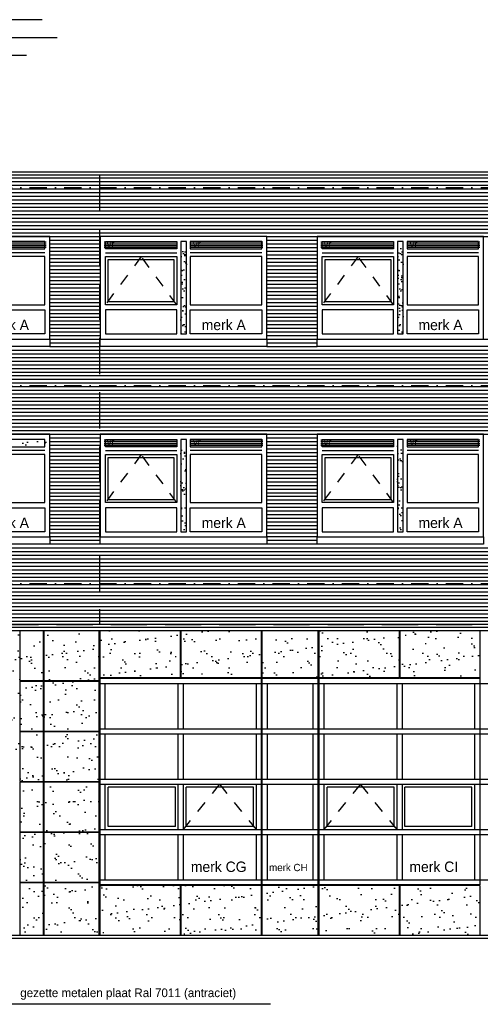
# Model space of a CAD drawing. Extents: x 0 to 140000, y 0 to 84100.
# Tile 21 of 36: x 62740 to 70707, y 42422 to 59436. Entities that reach past the tile are written whole.
import ezdxf

# ---------------------------------------------------------------- set-up
doc = ezdxf.new("R2010")
doc.units = 0
doc.header["$LTSCALE"] = 100
doc.header["$MEASUREMENT"] = 0
for name, pattern in [('B0201', [50, 31.25, -6.25, 6.25, -6.25]), ('B0701', [9.375, 6.25, -3.125]), ('DASHDOTX2', [2, 1, -0.5, 0, -0.5]), ('TEGELS', [4, 2, -2])]:
    doc.linetypes.add(name, pattern=pattern)
doc.layers.get('0').update_dxf_attribs({"linetype": 'CONTINUOUS'})
for name, color, linetype in [('AA31----_BUITENKOZ', 7, 'CONTINUOUS'), ('AL$1A---_ALGEMEEN', 1, 'CONTINUOUS'), ('AL$7A---_STRAMIEN', 42, 'B0201'), ('AL11----_GRONDWERK', 4, 'CONTINUOUS'), ('AL21----_BUITENWAND', 2, 'CONTINUOUS'), ('AL31----_BUITENKOZ', 7, 'CONTINUOUS'), ('AL31----_BUITENKOZIJ', 7, 'CONTINUOUS'), ('AL47----_DAKAFW', 1, 'CONTINUOUS'), ('AT$1A---_ALGEMEEN', 1, 'CONTINUOUS'), ('AT$1A---_TEKST', 2, 'CONTINUOUS'), ('DLLATATIE', 3, 'B0701'), ('VENTILATIE', 1, 'CONTINUOUS')]:
    doc.layers.add(name, color=color, linetype=linetype)
doc.styles.add('00_100', font='B-GBP.shx', dxfattribs={"height": 120})
doc.styles.add('01_100', font='B-GBP.shx', dxfattribs={"height": 180})
doc.styles.add('02_100', font='B-GBP.shx', dxfattribs={"height": 250})
pattern_1 = [(37.5, (14980.87, -28493.82), (-7.6852, 235.0725), [0, -185.44, 0, -207.4, 0, -198.25]), (7.5, (14980.87, -28493.82), (215.9128, 344.3018), [0, -100.04, 0, -167.14, 0, -64.05]), (327.5, (14830.8, -28493.82), (379.9253, 0.6904), [0, -61, 0, -219.6, 0, -286.7]), (317.5, (14830.8, -28493.82), (366.7474, 107.0764), [0, -30.5, 0, -143.96, 0, -164.7])]
pattern_2 = [(37.5, (11230.87, -28493.82), (-7.6852, 235.0725), [0, -185.44, 0, -207.4, 0, -198.25]), (7.5, (11230.87, -28493.82), (215.9128, 344.3018), [0, -100.04, 0, -167.14, 0, -64.05]), (327.5, (11080.8, -28493.82), (379.9253, 0.6904), [0, -61, 0, -219.6, 0, -286.7]), (317.5, (11080.8, -28493.82), (366.7474, 107.0764), [0, -30.5, 0, -143.96, 0, -164.7])]

# ---------------------------------------------------------------- blocks, each defined once
blk = doc.blocks.new('PH31-001')
at = {"layer": 'AL31----_BUITENKOZ'}
h = blk.add_hatch(dxfattribs=at)
h.set_pattern_fill('AR-SAND', color=256, scale=122, style=0)
h.set_pattern_definition([(37.5, (-52903.8, -82412.16), (-7.6852, 235.0725), [0, -185.44, 0, -207.4, 0, -198.25]), (7.5, (-52903.8, -82412.16), (215.9128, 344.3018), [0, -100.04, 0, -167.14, 0, -64.05]), (327.5, (-53053.86, -82412.16), (379.9253, 0.6904), [0, -61, 0, -219.6, 0, -286.7]), (317.5, (-53053.86, -82412.16), (366.7474, 107.0764), [0, -30.5, 0, -143.96, 0, -164.7])])
h.paths.add_polyline_path([(1490, 1580), (1390, 1580), (1390, 67), (1490, 67)])
for p, q in [((88, 1492), (1323, 1492)), ((2792, 1492), (1557, 1492)), ((0, 0), (0, 0)), ((0, 0), (0, 0))]:
    blk.add_line(p, q, dxfattribs=at)
at = {"layer": 'AL31----_BUITENKOZ', "color": 1, "linetype": 'TEGELS'}
for p, q in [((709, 1425), (88, 593)), ((1323, 593), (709, 1425))]:
    blk.add_line(p, q, dxfattribs=at)
at = {"layer": 'AL31----_BUITENKOZ'}
for points in [[(2880, 0), (2880, 1774), (0, 1774), (0, 1774), (0, 0)], [(88, 1559), (88, 1686), (1323, 1686), (1323, 1559)], [(1490, 1686), (1390, 1686), (1390, 88), (1490, 88)], [(2792, 1559), (2792, 1686), (1557, 1686), (1557, 1559)], [(88, 593), (88, 1425), (1323, 1425), (1323, 593)], [(2792, 593), (2792, 1425), (1557, 1425), (1557, 593)], [(88, 505), (88, 88), (1323, 88), (1323, 505)], [(2792, 505), (2792, 88), (1557, 88), (1557, 505)]]:
    blk.add_lwpolyline(points, close=True, dxfattribs=at)
at = {"layer": 'AL31----_BUITENKOZ', "color": 1}
blk.add_lwpolyline([(138, 643), (138, 1375), (1273, 1375), (1273, 643)], close=True, dxfattribs=at)
at = {"layer": 'AT$1A---_TEKST', "style": '01_100'}
blk.add_text('merk A', height=180, dxfattribs=at).set_placement((1754, 154))
blk = doc.blocks.new('PH31-020')
at = {"layer": 'AL31----_BUITENKOZIJ'}
blk.add_lwpolyline([(-2880, 0), (0, 0), (0, -127), (-2880, -127)], close=True, dxfattribs=at)
blk = doc.blocks.new('PH31-021')
at = {"layer": 'AL31----_BUITENKOZIJ'}
blk.add_lwpolyline([(0, 0), (14130, 0), (14130, -127), (0, -127)], close=True, dxfattribs=at)

msp = doc.modelspace()

# ---------------------------------------------------------------- hatches: boundary and pattern name
at = {"layer": 'AA31----_BUITENKOZ'}
h = msp.add_hatch(dxfattribs=at)
h.set_pattern_fill('AR-SAND', color=256, scale=122, style=0)
h.set_pattern_definition(pattern_2)
h.paths.add_polyline_path([(65624.7, 55498), (65524.7, 55498), (65524.7, 53985.3), (65624.7, 53985.3)])
h = msp.add_hatch(dxfattribs=at)
h.set_pattern_fill('AR-SAND', color=256, scale=122, style=0)
h.set_pattern_definition(pattern_1)
h.paths.add_polyline_path([(69374.7, 55498), (69274.7, 55498), (69274.7, 53985.3), (69374.7, 53985.3)])
h = msp.add_hatch(dxfattribs=at)
h.set_pattern_fill('AR-SAND', color=256, scale=122, style=0)
h.set_pattern_definition([(37.5, (44700.08, -4463.37), (-7.6852, 235.0725), [0, -185.44, 0, -207.4, 0, -198.25]), (7.5, (44700.08, -4463.37), (215.9128, 344.3018), [0, -100.04, 0, -167.14, 0, -64.05]), (327.5, (44550.02, -4463.37), (379.9253, 0.6904), [0, -61, 0, -219.6, 0, -286.7]), (317.5, (44550.02, -4463.37), (366.7474, 107.0764), [0, -30.5, 0, -143.96, 0, -164.7])])
h.paths.add_polyline_path([(61941.7, 52078), (61941.7, 52205), (63197.7, 52205), (63197.7, 52078)])
h = msp.add_hatch(dxfattribs=at)
h.set_pattern_fill('AR-SAND', color=256, scale=122, style=0)
h.set_pattern_definition(pattern_2)
h.paths.add_polyline_path([(65624.7, 52078), (65524.7, 52078), (65524.7, 50565.3), (65624.7, 50565.3)])
h = msp.add_hatch(dxfattribs=at)
h.set_pattern_fill('AR-SAND', color=256, scale=122, style=0)
h.set_pattern_definition(pattern_1)
h.paths.add_polyline_path([(69374.7, 52078), (69274.7, 52078), (69274.7, 50565.3), (69374.7, 50565.3)])
h = msp.add_hatch(dxfattribs=at)
h.set_pattern_fill('AR-SAND', color=256, scale=200, style=0)
h.set_pattern_definition([(37.5, (0, -1294.27), (-12.5987, 385.3648), [0, -304, 0, -340, 0, -325]), (7.5, (0, -1294.27), (353.9553, 564.4292), [0, -164, 0, -274, 0, -105]), (327.5, (-246, -1294.27), (622.8284, 1.1318), [0, -100, 0, -360, 0, -470]), (317.5, (-246, -1294.27), (601.2253, 175.535), [0, -50, 0, -236, 0, -270])])
h.paths.add_polyline_path([(60326.7, 47967), (60326.7, 48836), (59384.7, 48836), (59384.7, 47967)])
h.paths.add_polyline_path([(60342.1, 47967), (60744.7, 47967), (60744.7, 48836), (60342.1, 48836)])
h.paths.add_polyline_path([(61738.3, 47967), (61738.3, 48836), (60754.5, 48836), (60754.5, 47967)])
h.paths.add_polyline_path([(62731.9, 47967), (62731.9, 48836), (61748.1, 48836), (61748.1, 47967)])
h.paths.add_polyline_path([(62741.7, 47967), (63144.4, 47967), (63144.4, 48836), (62741.7, 48836)])
h.paths.add_polyline_path([(63159.7, 47967), (64117.8, 47967), (64117.8, 48836), (63159.7, 48836)])
h.paths.add_polyline_path([(63159.7, 47957), (63159.7, 47095), (64117.8, 47095), (64117.8, 47957)])
h.paths.add_polyline_path([(63144.4, 47957), (62741.7, 47957), (62741.7, 47095), (63144.4, 47095)])
h.paths.add_polyline_path([(62731.9, 47957), (61748.1, 47957), (61748.1, 47095), (62731.9, 47095)])
h.paths.add_polyline_path([(60754.5, 47095), (61738.3, 47095), (61738.3, 47957), (60754.5, 47957)])
h.paths.add_polyline_path([(60744.7, 47957), (60342.1, 47957), (60342.1, 47095), (60744.7, 47095)])
h.paths.add_polyline_path([(60326.7, 47095), (60326.7, 47957), (59384.7, 47957), (59384.7, 47095)])
h.paths.add_polyline_path([(59384.7, 47087), (59384.7, 46225), (60326.7, 46225), (60326.7, 47087)])
h.paths.add_polyline_path([(60342.1, 46225), (60744.7, 46225), (60744.7, 47087), (60342.1, 47087)])
h.paths.add_polyline_path([(60754.5, 46275), (61738.3, 46275), (61738.3, 47087), (60754.5, 47087)])
h.paths.add_polyline_path([(62731.9, 46275), (62731.9, 47087), (61748.1, 47087), (61748.1, 46275)])
h.paths.add_polyline_path([(62741.7, 46225), (63144.4, 46225), (63144.4, 47087), (62741.7, 47087)])
h.paths.add_polyline_path([(63159.7, 46225), (64117.8, 46225), (64117.8, 47087), (63159.7, 47087)])
h.paths.add_polyline_path([(63159.7, 46217), (63159.7, 45357), (64117.8, 45357), (64117.8, 46217)])
h.paths.add_polyline_path([(63144.4, 46217), (62741.7, 46217), (62741.7, 45357), (63144.4, 45357)])
h.paths.add_polyline_path([(60744.7, 46217), (60342.1, 46217), (60342.1, 45357), (60744.7, 45357)])
h.paths.add_polyline_path([(60326.7, 45357), (60326.7, 46217), (59384.7, 46217), (59384.7, 45357)])
h.paths.add_polyline_path([(59384.7, 45347), (59384.7, 44487), (60326.7, 44487), (60326.7, 45347)])
h.paths.add_polyline_path([(60342.1, 44487), (60744.7, 44487), (60744.7, 45347), (60342.1, 45347)])
h.paths.add_polyline_path([(62741.7, 44487), (63144.4, 44487), (63144.4, 45347), (62741.7, 45347)])
h.paths.add_polyline_path([(63159.7, 45347), (63159.7, 44487), (64117.8, 44487), (64117.8, 45347)])
h.paths.add_polyline_path([(63159.7, 44477), (63159.7, 43567), (64117.8, 43567), (64117.8, 44477)])
h.paths.add_polyline_path([(62741.7, 43567), (63144.4, 43567), (63144.4, 44477), (62741.7, 44477)])
h.paths.add_polyline_path([(60744.7, 44477), (60342.1, 44477), (60342.1, 43567), (60744.7, 43567)])
h.paths.add_polyline_path([(60326.7, 44477), (59384.7, 44477), (59384.7, 43567), (60326.7, 43567)])
h = msp.add_hatch(dxfattribs=at)
h.set_pattern_fill('AR-SAND', color=256, scale=200, style=0)
h.set_pattern_definition([(37.5, (0, -1246.27), (-12.5987, 385.3648), [0, -304, 0, -340, 0, -325]), (7.5, (0, -1246.27), (353.9553, 564.4292), [0, -164, 0, -274, 0, -105]), (327.5, (-246, -1246.27), (622.8284, 1.1318), [0, -100, 0, -360, 0, -470]), (317.5, (-246, -1246.27), (601.2253, 175.535), [0, -50, 0, -236, 0, -270])])
h.paths.add_polyline_path([(65522.1, 48065), (65522.1, 48884), (64132.9, 48884), (64132.9, 48065)])
h.paths.add_polyline_path([(66921.2, 48065), (66921.2, 48884), (65532.1, 48884), (65532.1, 48065)])
h.paths.add_polyline_path([(67903.1, 48055), (67903.1, 48884), (66936.3, 48884), (66936.3, 48055)])
h.paths.add_polyline_path([(69304, 48055), (69304, 48884), (67918.1, 48884), (67918.1, 48055)])
h.paths.add_polyline_path([(70699.9, 48055), (70699.9, 48884), (69314, 48884), (69314, 48055)])
h.paths.add_polyline_path([(65522.1, 43615), (65522.1, 44475), (64132.9, 44475), (64132.9, 43615)])
h.paths.add_polyline_path([(66921.2, 43615), (66921.2, 44475), (65532.1, 44475), (65532.1, 43615)])
h.paths.add_polyline_path([(66936.3, 43615), (67903.1, 43615), (67903.1, 44475), (66936.3, 44475)])
h.paths.add_polyline_path([(67918.1, 44475), (67918.1, 43615), (69304, 43615), (69304, 44475)])
h.paths.add_polyline_path([(69314, 44475), (69314, 43615), (70699.9, 43615), (70699.9, 44475)])
at = {"layer": 'VENTILATIE'}
h = msp.add_hatch(dxfattribs=at)
h.set_pattern_fill('LINE', color=256, scale=250, style=0)
h.set_pattern_definition([(0, (23690.078, -1059.64), (0, 31.25), [])])
h.paths.add_polyline_path([(63197.7, 55481.7), (63197.7, 55608.7), (61941.7, 55608.7), (61941.7, 55481.7)])
h = msp.add_hatch(dxfattribs=at)
h.set_pattern_fill('LINE', color=256, scale=250, style=0)
h.set_pattern_definition([(0, (25950.078, -1059.64), (0, 31.25), [])])
h.paths.add_polyline_path([(65457.7, 55481.7), (65457.7, 55608.7), (64201.7, 55608.7), (64201.7, 55481.7)])
h = msp.add_hatch(dxfattribs=at)
h.set_pattern_fill('LINE', color=256, scale=250, style=0)
h.set_pattern_definition([(0, (27440.078, -1059.64), (0, 31.25), [])])
h.paths.add_polyline_path([(66947.7, 55481.7), (66947.7, 55608.7), (65691.7, 55608.7), (65691.7, 55481.7)])
h = msp.add_hatch(dxfattribs=at)
h.set_pattern_fill('LINE', color=256, scale=250, style=0)
h.set_pattern_definition([(0, (29700.078, -1059.64), (0, 31.25), [])])
h.paths.add_polyline_path([(69207.7, 55481.7), (69207.7, 55608.7), (67951.7, 55608.7), (67951.7, 55481.7)])
h = msp.add_hatch(dxfattribs=at)
h.set_pattern_fill('LINE', color=256, scale=250, style=0)
h.set_pattern_definition([(0, (31190.078, -1059.64), (0, 31.25), [])])
h.paths.add_polyline_path([(70697.7, 55481.7), (70697.7, 55608.7), (69441.7, 55608.7), (69441.7, 55481.7)])
h = msp.add_hatch(dxfattribs=at)
h.set_pattern_fill('LINE', color=256, scale=250, style=0)
h.set_pattern_definition([(0, (25950.078, -4479.64), (0, 31.25), [])])
h.paths.add_polyline_path([(65457.7, 52061.7), (65457.7, 52188.7), (64201.7, 52188.7), (64201.7, 52061.7)])
h = msp.add_hatch(dxfattribs=at)
h.set_pattern_fill('LINE', color=256, scale=250, style=0)
h.set_pattern_definition([(0, (27440.078, -4479.64), (0, 31.25), [])])
h.paths.add_polyline_path([(66947.7, 52061.7), (66947.7, 52188.7), (65691.7, 52188.7), (65691.7, 52061.7)])
h = msp.add_hatch(dxfattribs=at)
h.set_pattern_fill('LINE', color=256, scale=250, style=0)
h.set_pattern_definition([(0, (29700.078, -4479.64), (0, 31.25), [])])
h.paths.add_polyline_path([(69207.7, 52061.7), (69207.7, 52188.7), (67951.7, 52188.7), (67951.7, 52061.7)])
h = msp.add_hatch(dxfattribs=at)
h.set_pattern_fill('LINE', color=256, scale=250, style=0)
h.set_pattern_definition([(0, (31190.078, -4479.64), (0, 31.25), [])])
h.paths.add_polyline_path([(70697.7, 52061.7), (70697.7, 52188.7), (69441.7, 52188.7), (69441.7, 52061.7)])

# ---------------------------------------------------------------- linework, layer by layer
at = {"layer": 'AL$1A---_ALGEMEEN'}
for p, q in [((63130.5, 59436.4), (53563.8, 59436.4)), ((63388.3, 59123.5), (53821.6, 59123.5)), ((62860.3, 58819.1), (54332, 58819.1)), ((67076.4, 42421.8), (62465.5, 42421.8))]:
    msp.add_line(p, q, dxfattribs=at)
at = {"layer": 'AL$7A---_STRAMIEN', "color": 1, "linetype": 'DASHDOTX2', "ltscale": 3}
for p, q in [((10103.3, 56535), (130931.1, 56535)), ((10103.3, 53115), (130931.1, 53115)), ((10103.3, 49695), (130931.1, 49695)), ((10345.3, 43615), (112449.7, 43615))]:
    msp.add_line(p, q, dxfattribs=at)
at = {"layer": 'AL11----_GRONDWERK'}
msp.add_line((1000, 43565), (139000, 43565), dxfattribs=at)
at = {"layer": 'AL21----_BUITENWAND', "color": 42}
for p, q in [((14629.7, 56705), (127769.7, 56705)), ((14629.7, 56641.7), (127769.7, 56641.7)), ((14629.7, 56578.3), (127769.7, 56578.3)), ((14629.7, 56515), (127769.7, 56515)), ((14629.7, 56451.7), (127769.7, 56451.7)), ((14629.7, 56388.3), (127769.7, 56388.3)), ((14629.7, 56325), (127769.7, 56325)), ((14629.7, 56261.7), (127769.7, 56261.7)), ((14629.7, 56198.3), (127769.7, 56198.3)), ((14629.7, 56135), (127769.7, 56135)), ((14629.7, 56071.7), (127769.7, 56071.7)), ((14629.7, 56008.3), (127769.7, 56008.3)), ((14629.7, 55945), (127769.7, 55945)), ((14629.7, 55881.7), (127769.7, 55881.7)), ((14629.7, 55818.3), (127769.7, 55818.3)), ((14629.7, 55755), (127769.7, 55755)), ((63264.7, 55691.7), (64134.7, 55691.7)), ((67014.7, 55691), (67884.7, 55691)), ((63264.7, 55628.3), (64134.7, 55628.3)), ((63264.7, 55565), (64134.7, 55565)), ((63264.7, 55501.7), (64134.7, 55501.7)), ((67014.7, 55628), (67884.7, 55628)), ((67014.7, 55565), (67884.7, 55565)), ((67014.7, 55501.7), (67884.7, 55501.7)), ((63264.7, 55438.3), (64134.7, 55438.3)), ((63264.7, 55375), (64134.7, 55375)), ((63264.7, 55311.7), (64134.7, 55311.7)), ((67014.7, 55438.3), (67884.7, 55438.3)), ((67014.7, 55375), (67884.7, 55375)), ((67014.7, 55311.7), (67884.7, 55311.7)), ((63264.7, 55248.3), (64134.7, 55248.3)), ((63264.7, 55185), (64134.7, 55185)), ((67014.7, 55248.3), (67884.7, 55248.3)), ((67014.7, 55185), (67884.7, 55185)), ((63264.7, 55121.7), (64134.7, 55121.7)), ((63264.7, 55058.3), (64134.7, 55058.3)), ((63264.7, 54995), (64134.7, 54995)), ((67014.7, 55121.7), (67884.7, 55121.7)), ((67014.7, 55058.3), (67884.7, 55058.3)), ((67014.7, 54995), (67884.7, 54995)), ((63264.7, 54931.7), (64134.7, 54931.7)), ((63264.7, 54868.3), (64134.7, 54868.3)), ((63264.7, 54805), (64134.7, 54805)), ((67014.7, 54931.7), (67884.7, 54931.7)), ((67014.7, 54868.3), (67884.7, 54868.3)), ((67014.7, 54805), (67884.7, 54805)), ((63264.7, 54741.7), (64134.7, 54741.7)), ((63264.7, 54678.3), (64134.7, 54678.3)), ((67014.7, 54741.7), (67884.7, 54741.7)), ((67014.7, 54678.3), (67884.7, 54678.3)), ((63264.7, 54615), (64134.7, 54615)), ((63264.7, 54551.7), (64134.7, 54551.7)), ((63264.7, 54488.3), (64134.7, 54488.3)), ((67014.7, 54615), (67884.7, 54615)), ((67014.7, 54551.7), (67884.7, 54551.7)), ((67014.7, 54488.3), (67884.7, 54488.3)), ((63264.7, 54425), (64134.7, 54425)), ((63264.7, 54361.7), (64134.7, 54361.7)), ((63264.7, 54298.3), (64134.7, 54298.3)), ((67014.7, 54425), (67884.7, 54425)), ((67014.7, 54361.7), (67884.7, 54361.7)), ((67014.7, 54298.3), (67884.7, 54298.3)), ((63264.7, 54235), (64134.7, 54235)), ((63264.7, 54171.7), (64134.7, 54171.7)), ((63264.7, 54108.3), (64134.7, 54108.3)), ((67014.7, 54235), (67884.7, 54235)), ((67014.7, 54171.7), (67884.7, 54171.7)), ((67014.7, 54108.3), (67884.7, 54108.3)), ((63264.7, 54045), (64134.7, 54045)), ((63264.7, 53981.7), (64134.7, 53981.7)), ((67014.7, 54045), (67884.7, 54045)), ((67014.7, 53981.7), (67884.7, 53981.7)), ((63264.7, 53918.3), (64134.7, 53918.3)), ((63264.7, 53855), (64134.7, 53855)), ((63264.7, 53791.7), (64134.7, 53791.7)), ((67014.7, 53918.3), (67884.7, 53918.3)), ((67014.7, 53855), (67884.7, 53855)), ((67014.7, 53791.7), (67884.7, 53791.7)), ((22014.7, 53728.3), (127769.7, 53728.3)), ((22014.7, 53665), (127769.7, 53665)), ((22014.7, 53601.7), (127769.7, 53601.7)), ((22014.7, 53538.3), (127769.7, 53538.3)), ((22014.7, 53475), (127769.7, 53475)), ((22014.7, 53411.7), (127769.7, 53411.7)), ((22014.7, 53348.3), (127769.7, 53348.3)), ((22014.7, 53285), (127769.7, 53285)), ((22014.7, 53221.7), (127769.7, 53221.7)), ((22014.7, 53158.3), (127769.7, 53158.3)), ((22014.7, 53095), (127769.7, 53095)), ((22014.7, 53031.7), (127769.7, 53031.7)), ((22014.7, 52968.3), (127769.7, 52968.3)), ((22014.7, 52905), (127769.7, 52905)), ((22014.7, 52841.7), (127769.7, 52841.7)), ((22014.7, 52778.3), (127769.7, 52778.3)), ((22014.7, 52715), (127769.7, 52715)), ((22014.7, 52651.7), (127769.7, 52651.7)), ((22014.7, 52588.3), (127769.7, 52588.3)), ((22014.7, 52525), (127769.7, 52525)), ((22014.7, 52461.7), (127769.7, 52461.7)), ((22014.7, 52398.3), (127769.7, 52398.3)), ((22014.7, 52335), (127769.7, 52335)), ((22014.7, 52271.7), (127769.7, 52271.7)), ((63264.7, 52208), (64134.7, 52208)), ((63264.7, 52145), (64134.7, 52145)), ((63264.7, 52082), (64134.7, 52082)), ((67014.7, 52208), (67884.7, 52208)), ((67014.7, 52145), (67884.7, 52145)), ((67014.7, 52082), (67884.7, 52082)), ((63264.7, 52019), (64134.7, 52019)), ((63264.7, 51956), (64134.7, 51956)), ((67014.7, 52019), (67884.7, 52019)), ((67014.7, 51956), (67884.7, 51956)), ((63264.7, 51893), (64134.7, 51893)), ((63264.7, 51830), (64134.7, 51830)), ((63264.7, 51767), (64134.7, 51767)), ((67014.7, 51893), (67884.7, 51893)), ((67014.7, 51830), (67884.7, 51830)), ((67014.7, 51767), (67884.7, 51767)), ((63264.7, 51704), (64134.7, 51704)), ((63264.7, 51641), (64134.7, 51641)), ((63264.7, 51578), (64134.7, 51578)), ((67014.7, 51704), (67884.7, 51704)), ((67014.7, 51641), (67884.7, 51641)), ((67014.7, 51578), (67884.7, 51578)), ((63264.7, 51515), (64134.7, 51515)), ((63264.7, 51452), (64134.7, 51452)), ((63264.7, 51389), (64134.7, 51389)), ((67014.7, 51515), (67884.7, 51515)), ((67014.7, 51452), (67884.7, 51452)), ((67014.7, 51389), (67884.7, 51389)), ((63264.7, 51326), (64134.7, 51326)), ((63264.7, 51263), (64134.7, 51263)), ((67014.7, 51326), (67884.7, 51326)), ((67014.7, 51263), (67884.7, 51263)), ((63264.7, 51200), (64134.7, 51200)), ((63264.7, 51137), (64134.7, 51137)), ((63264.7, 51074), (64134.7, 51074)), ((67014.7, 51200), (67884.7, 51200)), ((67014.7, 51137), (67884.7, 51137)), ((67014.7, 51074), (67884.7, 51074)), ((63264.7, 51011), (64134.7, 51011)), ((63264.7, 50948), (64134.7, 50948)), ((63264.7, 50885), (64134.7, 50885)), ((67014.7, 51011), (67884.7, 51011)), ((67014.7, 50948), (67884.7, 50948)), ((67014.7, 50885), (67884.7, 50885)), ((63264.7, 50822), (64134.7, 50822)), ((63264.7, 50759), (64134.7, 50759)), ((67014.7, 50822), (67884.7, 50822)), ((67014.7, 50759), (67884.7, 50759)), ((63264.7, 50696), (64134.7, 50696)), ((63264.7, 50633), (64134.7, 50633)), ((63264.7, 50570), (64134.7, 50570)), ((67014.7, 50696), (67884.7, 50696)), ((67014.7, 50633), (67884.7, 50633)), ((67014.7, 50570), (67884.7, 50570)), ((63264.7, 50507), (64134.7, 50507)), ((63264.7, 50444), (64134.7, 50444)), ((63264.7, 50381), (64134.7, 50381)), ((67014.7, 50507), (67884.7, 50507)), ((67014.7, 50444), (67884.7, 50444)), ((67014.7, 50381), (67884.7, 50381)), ((14629.7, 50308.3), (127769.7, 50308.3)), ((14629.7, 50245), (127769.7, 50245)), ((14629.7, 50181.7), (127769.7, 50181.7)), ((14629.7, 50118.3), (127769.7, 50118.3)), ((14629.7, 50055), (127769.7, 50055)), ((14629.7, 49991.7), (127769.7, 49991.7)), ((14629.7, 49928.3), (127769.7, 49928.3)), ((14629.7, 49865), (127769.7, 49865)), ((14629.7, 49801.7), (127769.7, 49801.7)), ((14629.7, 49738.3), (127769.7, 49738.3)), ((14629.7, 49675), (127769.7, 49675)), ((14629.7, 49611.7), (127769.7, 49611.7)), ((14629.7, 49548.3), (127769.7, 49548.3)), ((14629.7, 49485), (127769.7, 49485)), ((14629.7, 49421.7), (127769.7, 49421.7)), ((14629.7, 49358.3), (127769.7, 49358.3)), ((14629.7, 49295), (127769.7, 49295)), ((14629.7, 49231.7), (127769.7, 49231.7)), ((14629.7, 49168.3), (127769.7, 49168.3)), ((14629.7, 49105), (127769.7, 49105)), ((14629.7, 49041.7), (127769.7, 49041.7))]:
    msp.add_line(p, q, dxfattribs=at)
at = {"layer": 'AL21----_BUITENWAND'}
msp.add_line((37884.7, 48991), (104514.7, 48991), dxfattribs=at)
at = {"layer": 'AL31----_BUITENKOZ'}
for p, q in [((49134.7, 55692), (63264.7, 55692)), ((67884.7, 55692), (82014.7, 55692)), ((52672.8, 48939), (89699.3, 48939)), ((52672.8, 48884), (89699.3, 48884)), ((62741.7, 48884), (62741.7, 48015)), ((63144.4, 48884), (63144.4, 48015)), ((63159.7, 48884), (63159.7, 48015)), ((64117.8, 47143), (64117.8, 48884)), ((64132.9, 43615), (64132.9, 48884)), ((65522.1, 48063), (65522.1, 48884)), ((65532.1, 48063), (65532.1, 48884)), ((66921.2, 43615), (66921.2, 48884)), ((66936.3, 43615), (66936.3, 48884)), ((67903.1, 43615), (67903.1, 48884)), ((67918.1, 43615), (67918.1, 48884)), ((69304, 48884), (69304, 48053)), ((69314, 48884), (69314, 48053)), ((70699.9, 48884), (70699.9, 44485)), ((62741.7, 48015), (64117.8, 48015)), ((62741.7, 48005), (62741.7, 47143)), ((62741.7, 48005), (64117.8, 48005)), ((63144.4, 48005), (63144.4, 47143)), ((63159.7, 48005), (63159.7, 47143)), ((66921.2, 48063), (64132.9, 48063)), ((66921.2, 48053), (64132.9, 48053)), ((67903.1, 48063), (66936.3, 48063)), ((67903.1, 48053), (66936.3, 48053)), ((69304, 48063), (67918.1, 48063)), ((69304, 48053), (67918.1, 48053)), ((70699.9, 48063), (69314, 48063)), ((70699.9, 48053), (69314, 48053)), ((64220.4, 47183), (64220.4, 47965)), ((65483.3, 47183), (65483.3, 47965)), ((65570.8, 47183), (65570.8, 47965)), ((66833.7, 47183), (66833.7, 47965)), ((67024.1, 47183), (67024.1, 47965)), ((67815.3, 47183), (67815.3, 47965)), ((68006.1, 47183), (68006.1, 47965)), ((69265, 47965), (69265, 47183)), ((69353, 47965), (69353, 47183)), ((70611.9, 47183), (70611.9, 47965)), ((62741.7, 47143), (64117.8, 47143)), ((62741.7, 47135), (62741.7, 46275)), ((62741.7, 47135), (64117.8, 47135)), ((63144.4, 47135), (63144.4, 46273)), ((63159.7, 47135), (63159.7, 46273)), ((64117.8, 43615), (64117.8, 47135)), ((64220.4, 46313), (64220.4, 47095)), ((65483.3, 46313), (65483.3, 47095)), ((65570.8, 46313), (65570.8, 47095)), ((66833.7, 46313), (66833.7, 47095)), ((67024.1, 46313), (67024.1, 47095)), ((67815.3, 46313), (67815.3, 47095)), ((68006.1, 46313), (68006.1, 47095)), ((69265, 47095), (69265, 46313)), ((69353, 47095), (69353, 46313)), ((70611.9, 46313), (70611.9, 47095)), ((62741.7, 46275), (64117.8, 46273)), ((62741.7, 46265), (62741.7, 45405)), ((62741.7, 46265), (64117.8, 46265)), ((63144.4, 46265), (63144.4, 45405)), ((63159.7, 46265), (63159.7, 45405)), ((64220.4, 45443), (64220.4, 46225)), ((65483.3, 45443), (65483.3, 46225)), ((65570.8, 45443), (65570.8, 46225)), ((66833.7, 45443), (66833.7, 46225)), ((67024.1, 45443), (67024.1, 46225)), ((67815.3, 45443), (67815.3, 46225)), ((68006.1, 45443), (68006.1, 46225)), ((69265, 46225), (69265, 45443)), ((69353, 46225), (69353, 45443)), ((70611.9, 45443), (70611.9, 46225)), ((62741.7, 45405), (64117.8, 45405)), ((62741.7, 45395), (62741.7, 44535)), ((62741.7, 45395), (64117.8, 45395)), ((63144.4, 45395), (63144.4, 44535)), ((63159.7, 45395), (63159.7, 44535)), ((64220.4, 44573), (64220.4, 45355)), ((65483.3, 44573), (65483.3, 45355)), ((65570.8, 44573), (65570.8, 45355)), ((66833.7, 44573), (66833.7, 45355)), ((67024.1, 44573), (67024.1, 45355)), ((67815.3, 44573), (67815.3, 45355)), ((68006.1, 44573), (68006.1, 45355)), ((69265, 45355), (69265, 44573)), ((69353, 45355), (69353, 44573)), ((70611.9, 44573), (70611.9, 45355)), ((62741.7, 44535), (64117.8, 44535)), ((62741.7, 44525), (62741.7, 43615)), ((62741.7, 44525), (64117.8, 44525)), ((63144.4, 44525), (63144.4, 43615)), ((63159.7, 44525), (63159.7, 43615)), ((66921.2, 44485), (64132.9, 44485)), ((66921.2, 44475), (64132.9, 44475)), ((65522.1, 43615), (65522.1, 44475)), ((65532.1, 43615), (65532.1, 44475)), ((67903.1, 44485), (66936.3, 44485)), ((67903.1, 44475), (66936.3, 44475)), ((70699.9, 44485), (67918.1, 44485)), ((69304, 44475), (67918.1, 44475)), ((69304, 44475), (69304, 43615)), ((70699.9, 44475), (69314, 44475)), ((69314, 44475), (69314, 43615)), ((70699.9, 44475), (70699.9, 43615)), ((60754.5, 43615), (66921.2, 43615)), ((66936.3, 43615), (89774.7, 43615))]:
    msp.add_line(p, q, dxfattribs=at)
at = {"layer": 'AL31----_BUITENKOZ', "color": 3}
for p, q in [((64132.9, 47965), (78266.4, 47965)), ((64132.9, 47183), (78266.4, 47183)), ((64132.9, 47095), (78266.4, 47095)), ((64132.9, 46313), (78266.4, 46313)), ((64132.9, 46225), (78266.4, 46225)), ((64133, 45443), (78266.4, 45443)), ((64132.9, 45355), (78266.4, 45355)), ((64132.9, 44573), (78266.4, 44573))]:
    msp.add_line(p, q, dxfattribs=at)
at = {"layer": 'AL31----_BUITENKOZ', "color": 1}
for p, q in [((64270.4, 45493), (64270.4, 46175)), ((65433.3, 46175), (64270.4, 46175)), ((65433.3, 45493), (65433.3, 46175)), ((65620.8, 45493), (65620.8, 46175)), ((66783.7, 46175), (65620.8, 46175)), ((66783.7, 45493), (66783.7, 46175)), ((68056.1, 45493), (68056.1, 46175)), ((69215, 46175), (68056.1, 46175)), ((69215, 45493), (69215, 46175)), ((70561.9, 46175), (69403, 46175)), ((69403, 45493), (69403, 46175)), ((70561.9, 45493), (70561.9, 46175)), ((65433.3, 45493), (64270.4, 45493)), ((66783.7, 45493), (65620.8, 45493)), ((69215, 45493), (68056.1, 45493)), ((70561.9, 45493), (69403, 45493))]:
    msp.add_line(p, q, dxfattribs=at)
at = {"layer": 'AL31----_BUITENKOZ', "color": 1, "linetype": 'TEGELS'}
for p, q in [((65570.8, 45443), (66202.2, 46225)), ((66833.7, 45443), (66202.2, 46225)), ((68006.1, 45443), (68635.5, 46225)), ((69269, 45443), (68635.5, 46225))]:
    msp.add_line(p, q, dxfattribs=at)
at = {"layer": 'AL47----_DAKAFW', "color": 2}
for p, q in [((127799.7, 56803.7), (14599.7, 56803.7)), ((127799.7, 56749.2), (14599.7, 56749.2))]:
    msp.add_line(p, q, dxfattribs=at)
at = {"layer": 'DLLATATIE'}
for p, q in [((64120.3, 56749.2), (64120.3, 48985.8)), ((14629.7, 48985.8), (127769.7, 48985.8))]:
    msp.add_line(p, q, dxfattribs=at)

# ---------------------------------------------------------------- block references
for name, p in [('PH31-001', (60384.7, 53918.3)), ('PH31-001', (64134.7, 53918.3)), ('PH31-001', (67884.7, 53918.3)), ('PH31-021', (49134.7, 53918.3)), ('PH31-020', (67014.7, 53918.3)), ('PH31-021', (67884.7, 53918.3)), ('PH31-001', (60384.7, 50498.3)), ('PH31-001', (64134.7, 50498.3)), ('PH31-001', (67884.7, 50498.3)), ('PH31-020', (63264.7, 50498.3)), ('PH31-020', (67014.7, 50498.3)), ('PH31-020', (70764.7, 50498.3))]:
    msp.add_blockref(name, p)

# ---------------------------------------------------------------- texts
at = {"layer": 'AT$1A---_ALGEMEEN', "color": 2}
for s, height, style, p in [('vr', 120, '00_100', (64247.4, 55497.6)), ('vr', 120, '00_100', (65737.4, 55497.6)), ('vr', 120, '00_100', (67997.4, 55497.6)), ('vr', 120, '00_100', (69487.4, 55497.6)), ('vr', 120, '00_100', (64247.4, 52077.6)), ('vr', 120, '00_100', (65737.4, 52077.6)), ('vr', 120, '00_100', (67997.4, 52077.6)), ('vr', 120, '00_100', (69487.4, 52077.6)), ('gezette metalen plaat Ral 7011 (antraciet)', 150, '02_100', (62749.9, 42546))]:
    msp.add_text(s, height=height, dxfattribs=dict(at, style=style)).set_placement(p)
at = {"layer": 'AT$1A---_ALGEMEEN', "color": 1, "style": '01_100'}
for s, height, p in [('merk CG', 180, (65701.2, 44708.8)), ('merk CH', 126, (67055, 44722.8)), ('merk CI', 180, (69481.1, 44708.8))]:
    msp.add_text(s, height=height, dxfattribs=at).set_placement(p)

doc.saveas('drawing.dxf')
